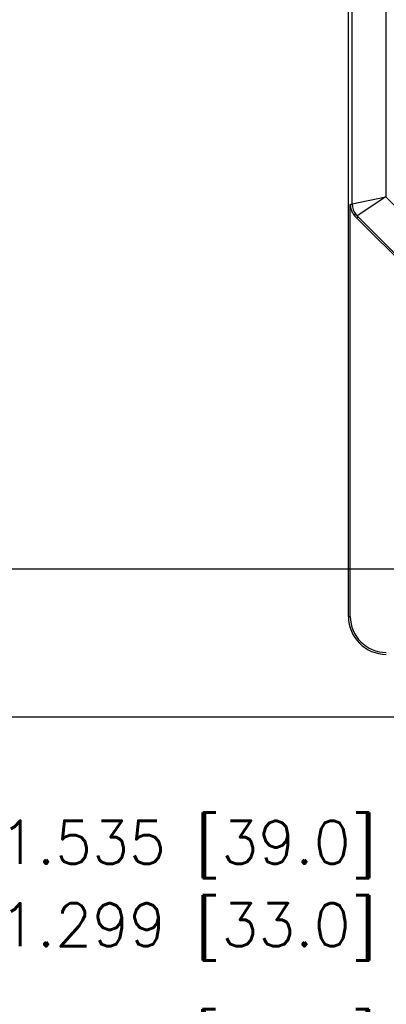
# Model space of a CAD drawing. Extents: x 85.3 to 97.4, y 23.1 to 30.4.
# Tile 3 of 11: x 86.8 to 87.6, y 24.5 to 26.8. Entities that reach past the tile are written whole.
import ezdxf

# ---------------------------------------------------------------- set-up
doc = ezdxf.new("R2010")
doc.units = 0
doc.header["$LTSCALE"] = 0.5
doc.header["$MEASUREMENT"] = 0
doc.layers.get('DEFPOINTS').update_dxf_attribs({"linetype": 'CONTINUOUS'})
doc.layers.add('BODY', color=1, linetype='CONTINUOUS')
doc.layers.add('DIM', color=254, linetype='CONTINUOUS')
doc.styles.get("Standard").update_dxf_attribs({"font": 'ROMANS.SHX'})
doc.dimstyles.new('TURCK-CATALOG01', dxfattribs={"dimtxt": 0.1, "dimasz": 0.13, "dimexe": 0.046875, "dimexo": 0.0625, "dimgap": 0.0625, "dimtad": 0, "dimtih": 1, "dimtoh": 1, "dimdec": 3, "dimzin": 4, "dimdsep": 46, "dimtxsty": 'STANDARD', "dimcen": 0.09, "dimadec": 0, "dimazin": 0, "dimtfac": 1, "dimtdec": 3, "dimtofl": 0, "dimtmove": 0, "dimatfit": 1, "dimfxl": 1, "dimtolj": 1, "dimtzin": 4, "dimarcsym": 0})

# ---------------------------------------------------------------- blocks, each defined once
blk = doc.blocks.new('*D2')
at = {"layer": 'DEFPOINTS', "color": 0}
for p in [(88.3892, 29.9961), (85.7265, 25.135), (88.271, 25.135)]:
    blk.add_point(p, dxfattribs=at)
at = {"layer": 'DIM', "color": 0, "lineweight": -2}
for p, q in [((88.3267, 29.9961), (85.6796, 29.9961)), ((85.7265, 29.8661), (85.7265, 27.8922)), ((85.7265, 25.265), (85.7265, 27.6148)), ((88.2085, 25.135), (85.6796, 25.135))]:
    blk.add_line(p, q, dxfattribs=at)
at = {"layer": 'DIM', "color": 0}
for points in [[(85.7048, 29.8661), (85.7482, 29.8661), (85.7265, 29.9961)], [(85.7048, 25.265), (85.7482, 25.265), (85.7265, 25.135)]]:
    blk.add_solid(points, dxfattribs=at)
at = {"layer": 'DIM', "color": 0, "insert": (85.7265, 27.7535), "char_height": 0.1, "attachment_point": 5}
blk.add_mtext('\\A1;4.861 [123.5]', dxfattribs=at)
blk = doc.blocks.new('*D3')
at = {"layer": 'DEFPOINTS', "color": 0}
for p in [(88.6509, 29.6916), (86.3834, 25.479), (87.8506, 25.479)]:
    blk.add_point(p, dxfattribs=at)
at = {"layer": 'DIM', "color": 0, "lineweight": -2}
for p, q in [((88.5884, 29.6916), (86.3365, 29.6916)), ((86.3834, 29.5616), (86.3834, 27.4781)), ((86.3834, 25.609), (86.3834, 27.2007)), ((87.7881, 25.479), (86.3365, 25.479))]:
    blk.add_line(p, q, dxfattribs=at)
at = {"layer": 'DIM', "color": 0}
for points in [[(86.3618, 29.5616), (86.4051, 29.5616), (86.3834, 29.6916)], [(86.3618, 25.609), (86.4051, 25.609), (86.3834, 25.479)]]:
    blk.add_solid(points, dxfattribs=at)
at = {"layer": 'DIM', "color": 0, "insert": (86.3834, 27.3394), "char_height": 0.1, "attachment_point": 5}
blk.add_mtext('\\A1;4.213 [107.0]', dxfattribs=at)
blk = doc.blocks.new('*D6')
at = {"layer": 'DEFPOINTS', "color": 0}
for p in [(87.9432, 25.419), (89.4786, 25.419), (89.4786, 24.8272)]:
    blk.add_point(p, dxfattribs=at)
at = {"layer": 'DIM', "color": 0, "lineweight": -2}
for p, q in [((87.9432, 25.3565), (87.9432, 24.7803)), ((89.4786, 25.3565), (89.4786, 24.7803)), ((87.8132, 24.8272), (87.6825, 24.8272)), ((89.6086, 24.8272), (89.7386, 24.8272))]:
    blk.add_line(p, q, dxfattribs=at)
at = {"layer": 'DIM', "color": 0}
for points in [[(87.8132, 24.8489), (87.8132, 24.8055), (87.9432, 24.8272)], [(89.6086, 24.8489), (89.6086, 24.8055), (89.4786, 24.8272)]]:
    blk.add_solid(points, dxfattribs=at)
at = {"layer": 'DIM', "color": 0, "insert": (87.1486, 24.8272), "char_height": 0.1, "attachment_point": 5}
blk.add_mtext('\\A1;1.535 [39.0]', dxfattribs=at)
blk = doc.blocks.new('*D7')
at = {"layer": 'DEFPOINTS', "color": 0}
for p in [(88.0613, 25.419), (89.3605, 25.419), (88.0613, 24.6354)]:
    blk.add_point(p, dxfattribs=at)
at = {"layer": 'DIM', "color": 0, "lineweight": -2}
for p, q in [((88.0613, 25.3565), (88.0613, 24.5885)), ((89.3605, 25.3565), (89.3605, 24.5885)), ((87.9313, 24.6354), (87.6825, 24.6354)), ((89.4905, 24.6354), (89.6205, 24.6354))]:
    blk.add_line(p, q, dxfattribs=at)
at = {"layer": 'DIM', "color": 0}
for points in [[(87.9313, 24.6571), (87.9313, 24.6137), (88.0613, 24.6354)], [(89.4905, 24.6571), (89.4905, 24.6137), (89.3605, 24.6354)]]:
    blk.add_solid(points, dxfattribs=at)
at = {"layer": 'DIM', "color": 0, "insert": (87.1486, 24.6354), "char_height": 0.1, "attachment_point": 5}
blk.add_mtext('\\A1;1.299 [33.0]', dxfattribs=at)
blk = doc.blocks.new('*D8')
at = {"layer": 'DEFPOINTS', "color": 0}
for p in [(88.0613, 25.389), (88.7109, 25.194), (88.7109, 24.3702)]:
    blk.add_point(p, dxfattribs=at)
at = {"layer": 'DIM', "color": 0, "lineweight": -2}
for p, q in [((88.0613, 25.3265), (88.0613, 24.3233)), ((88.7109, 25.1315), (88.7109, 24.3233)), ((87.9313, 24.3702), (87.6816, 24.3702)), ((88.8409, 24.3702), (88.9709, 24.3702))]:
    blk.add_line(p, q, dxfattribs=at)
at = {"layer": 'DIM', "color": 0}
for points in [[(87.9313, 24.3919), (87.9313, 24.3485), (88.0613, 24.3702)], [(88.8409, 24.3919), (88.8409, 24.3485), (88.7109, 24.3702)]]:
    blk.add_solid(points, dxfattribs=at)
at = {"layer": 'DIM', "color": 0, "insert": (87.1906, 24.3702), "char_height": 0.1, "attachment_point": 5}
blk.add_mtext('\\A1;.650 [16.5]', dxfattribs=at)

msp = doc.modelspace()

# ---------------------------------------------------------------- linework, layer by layer
at = {"layer": 'BODY'}
for p, q in [((87.5205, 25.3687), (87.5205, 29.6325)), ((87.5291, 26.3279), (87.5291, 26.8628)), ((87.6078, 26.8628), (87.6078, 26.344)), ((87.5294, 26.3277), (87.6078, 26.344)), ((87.6078, 26.344), (87.5407, 26.2999)), ((87.6078, 26.344), (88.2706, 25.6812)), ((87.525, 26.3264), (87.5252, 26.3265)), ((87.525, 25.3687), (87.525, 26.3264)), ((87.525, 26.3264), (87.525, 26.3243)), ((87.5332, 26.3023), (87.5335, 26.3023)), ((87.5388, 26.302), (87.539, 26.3019)), ((87.5402, 26.2945), (87.5431, 26.2974)), ((87.5407, 26.2999), (87.5409, 26.2997)), ((87.5431, 26.2974), (88.2149, 25.6256)), ((87.5402, 26.2945), (88.212, 25.6226)), ((87.5205, 25.3687), (87.525, 25.3687))]:
    msp.add_line(p, q, dxfattribs=at)
for centre, radius, start, end in [((87.5633, 26.3263), 0.0383, 183.023, 186.2289), ((87.4368, 26.584), 0.2723, 288.9538, 289.0112), ((87.5672, 26.3267), 0.0423, 186.1984, 189.1116), ((87.4354, 26.5877), 0.2762, 289.0404, 289.097), ((87.5647, 26.3266), 0.0398, 189.5271, 192.6838), ((87.4364, 26.5846), 0.273, 289.1005, 289.1579), ((87.4398, 26.5757), 0.2634, 289.1113, 289.1709), ((87.4381, 26.5796), 0.2676, 289.2242, 289.2826), ((87.4331, 26.5944), 0.2833, 289.2544, 289.3092), ((87.4417, 26.5699), 0.2573, 289.3163, 289.3777), ((87.4549, 26.532), 0.2172, 289.3922, 289.4666), ((87.4378, 26.5806), 0.2687, 289.4467, 289.5032), ((87.2778, 27.0336), 0.7491, 289.4705, 289.4889), ((87.4553, 26.5309), 0.216, 289.597, 289.6787), ((87.4642, 26.5064), 0.19, 289.6525, 289.7957), ((87.3568, 26.8062), 0.5084, 289.7401, 289.8102), ((87.5685, 26.3279), 0.0394, 180.0012, 219.7888), ((87.5588, 26.3254), 0.0338, 192.8703, 196.6768), ((87.5662, 26.3266), 0.0412, 195.2681, 198.215), ((87.6218, 26.3445), 0.0996, 198.0448, 199.1534), ((87.5594, 26.3252), 0.0344, 202.7983, 206.8627), ((87.5561, 26.3234), 0.0306, 206.6491, 213.6345), ((87.5997, 26.3477), 0.0805, 210.8605, 214.3325), ((87.5992, 26.3535), 0.0836, 217.8113, 225.0001), ((87.5686, 25.8897), 0.4141, 94.8128, 94.8554), ((87.5691, 25.8804), 0.4235, 94.7337, 94.7754), ((87.5687, 25.885), 0.4188, 94.6832, 94.7255), ((87.5674, 25.9024), 0.4014, 94.6658, 94.7102), ((87.568, 25.8969), 0.4069, 94.64, 94.6837), ((87.5696, 25.8729), 0.4309, 94.5508, 94.5918), ((87.5665, 25.9141), 0.3897, 94.5374, 94.5836), ((87.5614, 25.9766), 0.3269, 94.4525, 94.509), ((87.5678, 25.8975), 0.4063, 94.4472, 94.49), ((87.6278, 25.1274), 1.1788, 94.4368, 94.4501), ((87.5613, 25.9791), 0.3244, 94.3063, 94.3689), ((87.5583, 26.0184), 0.285, 94.1946, 94.3046), ((87.5943, 25.5372), 0.7676, 94.1874, 94.241), ((87.5771, 26.3335), 0.0495, 219.7095, 219.9146), ((87.5773, 26.3337), 0.0498, 219.899, 220.1031), ((87.577, 26.3335), 0.0495, 220.1165, 220.3219), ((87.5766, 26.3331), 0.0489, 220.3209, 220.5291), ((87.5777, 26.334), 0.0503, 220.5262, 220.7276), ((87.5802, 26.3363), 0.0537, 220.7204, 220.908), ((87.5773, 26.3337), 0.0498, 220.9277, 221.1331), ((87.5723, 26.3294), 0.0432, 221.1284, 221.371), ((87.58, 26.3361), 0.0535, 221.3288, 221.5127), ((87.6426, 26.3913), 0.1369, 221.469, 221.534), ((87.5735, 26.3304), 0.0448, 221.7754, 222.0311), ((87.5705, 26.3276), 0.0407, 221.9989, 222.4327), ((87.6214, 26.3738), 0.1094, 222.2596, 222.4709), ((87.6084, 26.3614), 0.0914, 222.3799, 222.5156), ((87.6091, 26.362), 0.0924, 222.4894, 222.6237), ((87.6081, 26.3611), 0.091, 222.6787, 222.8149), ((87.6058, 26.359), 0.0879, 222.8111, 222.9522), ((87.6068, 26.3599), 0.0893, 222.9291, 223.0675), ((87.6105, 26.3634), 0.0944, 223.0653, 223.1953), ((87.6042, 26.3575), 0.0857, 223.2292, 223.3745), ((87.5945, 26.3484), 0.0724, 223.3807, 223.5567), ((87.6069, 26.36), 0.0894, 223.4702, 223.604), ((87.7201, 26.4677), 0.2457, 223.5959, 223.6399), ((87.5942, 26.348), 0.072, 223.8623, 224.055), ((87.588, 26.342), 0.0633, 224.0141, 224.3513), ((87.6639, 26.4156), 0.1691, 224.2211, 224.3864), ((87.6085, 25.3687), 0.088, 180, 270), ((87.6085, 25.3687), 0.0836, 180, 270)]:
    msp.add_arc(centre, radius, start, end, dxfattribs=at)

# ---------------------------------------------------------------- dimensions: what is measured, and where the dimension line sits
at = {"layer": 'DIM'}
for base, p1, p2, picture, middle in [((85.7265, 25.135), (88.3892, 29.9961), (88.271, 25.135), '*D2', (85.7265, 27.7535)), ((86.3834, 25.479), (88.6509, 29.6916), (87.8506, 25.479), '*D3', (86.3834, 27.3394))]:
    dim = msp.add_linear_dim(base=base, p1=p1, p2=p2, angle=90, dimstyle='TURCK-CATALOG01', dxfattribs=at)
    dim.commit()
    dim.dimension.update_dxf_attribs({"geometry": picture, "text_midpoint": middle, "dimtype": 160})
for base, p1, p2, picture, middle in [((89.4786, 24.8272), (87.9432, 25.419), (89.4786, 25.419), '*D6', (87.1486, 24.8272)), ((88.0613, 24.6354), (89.3605, 25.419), (88.0613, 25.419), '*D7', (87.1486, 24.6354)), ((88.7109, 24.3702), (88.0613, 25.389), (88.7109, 25.194), '*D8', (87.1906, 24.3702))]:
    dim = msp.add_linear_dim(base=base, p1=p1, p2=p2, dimstyle='TURCK-CATALOG01', dxfattribs=at)
    dim.commit()
    dim.dimension.update_dxf_attribs({"geometry": picture, "text_midpoint": middle, "dimtype": 160})

doc.saveas('drawing.dxf')
